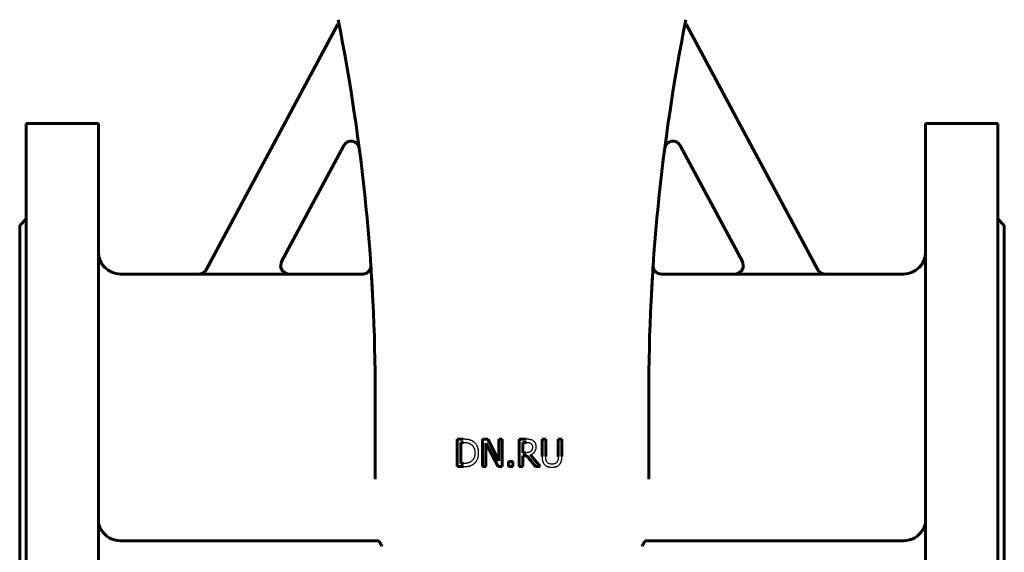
# Model space of a CAD drawing. Header units: millimetres. Extents: x -227 to 227, y -585 to 587.
# Tile 2 of 5: x -225 to 225, y -356 to -113. Entities that reach past the tile are written whole.
import ezdxf

# ---------------------------------------------------------------- set-up
doc = ezdxf.new("R2010")
doc.units = ezdxf.units.MM
doc.linetypes.add('K5LT-1', pattern=[0])
doc.linetypes.add('K5LT_BASIC', pattern=[0])
doc.layers.add('Системный слой (1)', color=7, linetype='Continuous', true_color=0x6c6c6c)

# ---------------------------------------------------------------- blocks, each defined once
blk = doc.blocks.new('U3')
at = {"layer": 'Системный слой (1)', "color": 143, "linetype": 'K5LT_BASIC', "lineweight": 60, "true_color": 0x33acca}
for p, q in [((-225, -206.75), (-225, -372.75)), ((-225, -372.75), (-225, -538.75))]:
    blk.add_line(p, q, dxfattribs=at)
blk = doc.blocks.new('U9')
at = {"layer": 'Системный слой (1)', "color": 143, "linetype": 'K5LT_BASIC', "lineweight": 60, "true_color": 0x33acca}
for p, q in [((-105.39, -223.48), (-105.78, -225.87)), ((-105.78, -225.87), (-104.77, -227.87)), ((-104.77, -227.87), (-102.79, -228.93)), ((-102.79, -228.93), (-102.09, -229))]:
    blk.add_line(p, q, dxfattribs=at)
blk = doc.blocks.new('U10')
at = {"layer": 'Системный слой (1)', "color": 143, "linetype": 'K5LT_BASIC', "lineweight": 60, "true_color": 0x33acca}
for p, q in [((-189, -160.25), (-189, -372.75)), ((-189, -372.75), (-189, -585.25))]:
    blk.add_line(p, q, dxfattribs=at)
blk = doc.blocks.new('U13')
at = {"layer": 'Системный слой (1)', "color": 143, "linetype": 'K5LT_BASIC', "lineweight": 60, "true_color": 0x33acca}
for p, q in [((105.39, -223.48), (105.78, -225.87)), ((102.79, -228.93), (102.09, -229)), ((104.77, -227.87), (102.79, -228.93)), ((105.78, -225.87), (104.77, -227.87))]:
    blk.add_line(p, q, dxfattribs=at)
blk = doc.blocks.new('U16')
at = {"layer": 'Системный слой (1)', "color": 143, "linetype": 'K5LT_BASIC', "lineweight": 60, "true_color": 0x33acca}
for p, q in [((102.09, -229), (68.26, -229)), ((179, -229), (143.05, -229))]:
    blk.add_line(p, q, dxfattribs=at)
blk = doc.blocks.new('U22')
at = {"layer": 'Системный слой (1)', "color": 143, "linetype": 'K5LT_BASIC', "lineweight": 60, "true_color": 0x33acca}
for p, q in [((-143.05, -229), (-179, -229)), ((-68.26, -229), (-102.09, -229))]:
    blk.add_line(p, q, dxfattribs=at)
blk = doc.blocks.new('U26')
at = {"layer": 'Системный слой (1)', "color": 143, "linetype": 'K5LT_BASIC', "lineweight": 60, "true_color": 0x33acca}
for p, q in [((64.51, -225.13), (64.5, -225.27)), ((64.52, -225.02), (64.51, -225.04)), ((64.51, -225.04), (64.51, -225.13))]:
    blk.add_line(p, q, dxfattribs=at)
blk = doc.blocks.new('U27')
at = {"layer": 'Системный слой (1)', "color": 143, "linetype": 'K5LT_BASIC', "lineweight": 60, "true_color": 0x33acca}
for p, q in [((-222, -160.25), (-222, -372.75)), ((-222, -372.75), (-222, -585.25))]:
    blk.add_line(p, q, dxfattribs=at)
blk = doc.blocks.new('U31')
at = {"layer": 'Системный слой (1)', "color": 143, "linetype": 'K5LT_BASIC', "lineweight": 60, "true_color": 0x33acca}
for p, q in [((189, -160.25), (189, -372.75)), ((189, -372.75), (189, -585.25))]:
    blk.add_line(p, q, dxfattribs=at)
blk = doc.blocks.new('U33')
at = {"layer": 'Системный слой (1)', "color": 143, "linetype": 'K5LT_BASIC', "lineweight": 60, "true_color": 0x33acca}
for p, q in [((222, -160.25), (222, -372.75)), ((222, -372.75), (222, -585.25))]:
    blk.add_line(p, q, dxfattribs=at)
blk = doc.blocks.new('U39')
at = {"layer": 'Системный слой (1)', "color": 143, "linetype": 'K5LT_BASIC', "lineweight": 60, "true_color": 0x33acca}
for p, q in [((225, -206.75), (225, -372.75)), ((225, -372.75), (225, -538.75))]:
    blk.add_line(p, q, dxfattribs=at)

msp = doc.modelspace()

# ---------------------------------------------------------------- linework, layer by layer
at = {"layer": 'Системный слой (1)', "color": 143, "linetype": 'K5LT_BASIC', "lineweight": 60, "true_color": 0x33acca}
for p, q in [((-139.78, -227.09), (-79.55, -114.9)), ((-79.55, -114.9), (-79.02, -115.19)), ((79.55, -114.9), (79.02, -115.19)), ((139.78, -227.09), (79.55, -114.9)), ((-222, -160.25), (-189, -160.25)), ((222, -160.25), (189, -160.25)), ((-76.83, -170.27), (-105.43, -223.54)), ((76.83, -170.27), (105.43, -223.54)), ((-225, -206.75), (-222, -203.75)), ((225, -206.75), (222, -203.75)), ((-143.09, -229.07), (-102.13, -229.07)), ((-64.43, -226.37), (-64.52, -225)), ((-64.52, -225.01), (-64.5, -225.25)), ((64.43, -226.37), (64.52, -225)), ((143.09, -229.07), (102.13, -229.07)), ((-62.5, -322.7), (-62.5, -284.39)), ((62.5, -322.7), (62.5, -284.39)), ((-25.1, -304.5), (-25.1, -317)), ((-22.25, -304.5), (-25.1, -304.5)), ((-23.44, -305.94), (-22.17, -305.94)), ((-23.44, -315.57), (-23.44, -305.94)), ((-11.08, -304.5), (-13.44, -304.5)), ((-13.44, -304.5), (-13.44, -317)), ((-6.05, -314.4), (-11.08, -304.5)), ((-6.05, -304.5), (-6.05, -314.4)), ((-4.5, -304.5), (-6.05, -304.5)), ((-4.5, -317), (-4.5, -304.5)), ((6.46, -304.5), (3.24, -304.5)), ((3.24, -304.5), (3.24, -317)), ((4.9, -310.64), (4.9, -305.94)), ((4.9, -305.94), (6.56, -305.94)), ((15.42, -304.5), (13.76, -304.5)), ((13.76, -304.5), (13.76, -312.3)), ((15.42, -312.3), (15.42, -304.5)), ((22.8, -304.5), (21.14, -304.5)), ((21.14, -304.5), (21.14, -312.34)), ((22.8, -312.3), (22.8, -304.5)), ((-11.89, -306.23), (-6.36, -317)), ((-11.89, -317), (-11.89, -306.23)), ((-1.64, -314.61), (-1.64, -317)), ((0.37, -314.61), (-1.64, -314.61)), ((0.37, -317), (0.37, -314.61)), ((6.36, -310.64), (4.9, -310.64)), ((4.9, -317), (4.9, -312.03)), ((4.9, -312.03), (6.81, -312.03)), ((6.81, -312.03), (10.76, -317)), ((12.92, -317), (8.47, -311.56)), ((-25.1, -317), (-22.22, -317)), ((-22.17, -315.57), (-23.44, -315.57)), ((-13.44, -317), (-11.89, -317)), ((-6.36, -317), (-4.5, -317)), ((-1.64, -317), (0.37, -317)), ((3.24, -317), (4.9, -317)), ((10.76, -317), (12.92, -317)), ((-179, -350.88), (-61.54, -350.88)), ((-61.54, -350.88), (-61.34, -350.88)), ((61.54, -350.88), (61.34, -350.88)), ((179, -350.88), (61.54, -350.88))]:
    msp.add_line(p, q, dxfattribs=at)
for centre, radius, start, end in [((-937.5, -284.39), 875, 0, 11.30993), ((937.5, -284.39), 875, 168.69007, 180), ((-73.52, -172.04), 3.75, 7.409, 151.7693), ((73.52, -172.04), 3.75, 28.2307, 172.591), ((-179, -219), 10, 180, 270), ((179, -219), 10, 270, 0), ((-937.5, -284.39), 875, 3.87558, 3.89172), ((937.5, -284.39), 875, 176.10814, 176.12555), ((-179, -340.88), 10, 220.9658, 270), ((179, -340.88), 10, 270, 319.0342)]:
    msp.add_arc(centre, radius, start, end, dxfattribs=at)
at = {"layer": 'Системный слой (1)', "color": 7, "linetype": 'K5LT-1'}
for points, knots in [([(-102.13, -229.07), (-102.28, -229.07), (-102.58, -229.05), (-102.9, -228.99), (-103.14, -228.93), (-103.31, -228.88), (-103.47, -228.82), (-103.58, -228.77), (-103.66, -228.74), (-103.77, -228.69), (-103.99, -228.58), (-104.16, -228.47), (-104.3, -228.37), (-104.35, -228.34), (-104.41, -228.29), (-104.51, -228.21), (-104.71, -228.03), (-104.98, -227.76), (-105.25, -227.4), (-105.44, -227.08), (-105.56, -226.81), (-105.63, -226.65), (-105.66, -226.55), (-105.68, -226.5), (-105.7, -226.42), (-105.74, -226.3), (-105.8, -226.05), (-105.84, -225.83), (-105.85, -225.65), (-105.86, -225.59), (-105.86, -225.5), (-105.87, -225.36), (-105.87, -225.1), (-105.83, -224.74), (-105.74, -224.3), (-105.61, -223.9), (-105.49, -223.66), (-105.43, -223.54)], [0, 0, 0, 0, 0.0367768, 0.0735537, 0.0773402, 0.0964084, 0.1154767, 0.118994, 0.1251735, 0.1375325, 0.147988, 0.1831614, 0.186906, 0.1906189, 0.195804, 0.206174, 0.2225632, 0.2596926, 0.2956069, 0.3306344, 0.3493208, 0.3680073, 0.3716444, 0.3752623, 0.3807031, 0.3915847, 0.4060004, 0.4421793, 0.4459478, 0.4498222, 0.4559591, 0.4682331, 0.4824287, 0.5192439, 0.556059, 0.5884281, 0.6207972, 0.6207972, 0.6207972, 0.6207972]), ([(102.13, -229.07), (102.28, -229.07), (102.58, -229.05), (102.9, -228.99), (103.14, -228.93), (103.31, -228.88), (103.47, -228.82), (103.58, -228.77), (103.66, -228.74), (103.77, -228.69), (103.99, -228.58), (104.16, -228.47), (104.3, -228.37), (104.35, -228.34), (104.41, -228.29), (104.51, -228.21), (104.71, -228.03), (104.98, -227.76), (105.25, -227.4), (105.44, -227.08), (105.56, -226.81), (105.63, -226.65), (105.66, -226.55), (105.68, -226.5), (105.71, -226.42), (105.74, -226.3), (105.8, -226.05), (105.84, -225.83), (105.85, -225.65), (105.86, -225.59), (105.86, -225.5), (105.87, -225.36), (105.87, -225.1), (105.83, -224.74), (105.74, -224.31), (105.61, -223.9), (105.49, -223.66), (105.43, -223.54)], [0, 0, 0, 0, 0.0367786, 0.0735572, 0.077344, 0.0964138, 0.1154836, 0.1190002, 0.1251779, 0.1375333, 0.1479881, 0.1831538, 0.1868985, 0.1906114, 0.1957872, 0.2061387, 0.222565, 0.2596942, 0.2956053, 0.3306306, 0.3493142, 0.3679977, 0.3716342, 0.3752513, 0.3806947, 0.3915814, 0.4059793, 0.4421507, 0.4459185, 0.4497925, 0.4559274, 0.4681974, 0.482397, 0.5191829, 0.5559688, 0.588383, 0.6207972, 0.6207972, 0.6207972, 0.6207972]), ([(-139.78, -227.09), (-139.86, -227.23), (-140.02, -227.49), (-140.31, -227.85), (-140.57, -228.1), (-140.75, -228.25), (-140.88, -228.35), (-141.09, -228.49), (-141.34, -228.64), (-141.59, -228.75), (-141.73, -228.81), (-141.96, -228.89), (-142.14, -228.95), (-142.43, -229.01), (-142.7, -229.05), (-142.96, -229.07), (-143.09, -229.07)], [0, 0, 0, 0, 0.0372808, 0.0745616, 0.1125561, 0.1220114, 0.1314668, 0.1503774, 0.1838992, 0.200609, 0.2173188, 0.2212288, 0.2585585, 0.2623717, 0.2934389, 0.3245062, 0.3245062, 0.3245062, 0.3245062]), ([(139.78, -227.09), (139.86, -227.23), (140.02, -227.49), (140.31, -227.85), (140.57, -228.1), (140.75, -228.25), (140.88, -228.35), (141.09, -228.49), (141.34, -228.64), (141.59, -228.75), (141.73, -228.81), (141.96, -228.89), (142.14, -228.95), (142.43, -229.01), (142.7, -229.05), (142.96, -229.07), (143.09, -229.07)], [0, 0, 0, 0, 0.0372852, 0.0745703, 0.1125662, 0.1220212, 0.1314762, 0.1503862, 0.1839044, 0.2006154, 0.2173265, 0.2212288, 0.2585533, 0.2623664, 0.2934363, 0.3245062, 0.3245062, 0.3245062, 0.3245062]), ([(-17.78, -305.5), (-17.81, -305.47), (-17.89, -305.43), (-18.04, -305.33), (-18.2, -305.25), (-18.37, -305.16), (-18.51, -305.1), (-18.65, -305.04), (-18.79, -304.99), (-18.94, -304.93), (-19.09, -304.88), (-19.25, -304.83), (-19.37, -304.8), (-19.46, -304.78), (-19.53, -304.76), (-19.61, -304.74), (-19.72, -304.71), (-19.82, -304.69), (-19.93, -304.67), (-20.07, -304.65), (-20.32, -304.61), (-20.69, -304.57), (-21.09, -304.54), (-21.42, -304.52), (-21.69, -304.51), (-21.97, -304.51), (-22.16, -304.5), (-22.25, -304.5)], [-1.166779, -1.166779, -1.166779, -1.166779, -1.121743, -1.076706, -0.986633, -0.939168, -0.891703, -0.844237, -0.796772, -0.749307, -0.701842, -0.654376, -0.606911, -0.592293, -0.577675, -0.548439, -0.519204, -0.489968, -0.463871, -0.437773, -0.385579, -0.289184, -0.192789, -0.144592, -0.096395, -0.048197, 0, 0, 0, 0]), ([(-22.17, -305.94), (-22.11, -305.94), (-21.98, -305.94), (-21.79, -305.95), (-21.6, -305.95), (-21.43, -305.96), (-21.27, -305.98), (-21.12, -305.99), (-20.97, -306), (-20.84, -306.02), (-20.71, -306.04), (-20.59, -306.06), (-20.48, -306.08), (-20.39, -306.1), (-20.32, -306.11), (-20.26, -306.13), (-20.18, -306.15), (-20.08, -306.17), (-19.99, -306.2), (-19.9, -306.23), (-19.77, -306.27), (-19.65, -306.32), (-19.4, -306.42), (-19.14, -306.54), (-18.93, -306.66), (-18.87, -306.69)], [-0.2002235, -0.2002235, -0.2002235, -0.2002235, -0.1913487, -0.1824739, -0.1735991, -0.1647243, -0.1568399, -0.1489555, -0.1410711, -0.1331867, -0.1261496, -0.1191124, -0.1120753, -0.1050382, -0.1018794, -0.0987205, -0.0924028, -0.0860851, -0.0797674, -0.0734498, -0.0671321, -0.0544967, -0.0468704, -0.0139734, 0, 0, 0, 0]), ([(-15.24, -310.76), (-15.24, -310.68), (-15.25, -310.51), (-15.26, -310.25), (-15.27, -310.01), (-15.3, -309.69), (-15.36, -309.32), (-15.44, -308.91), (-15.54, -308.53), (-15.66, -308.18), (-15.79, -307.87), (-15.92, -307.59), (-16.06, -307.32), (-16.18, -307.13), (-16.37, -306.84), (-16.65, -306.47), (-17.12, -305.99), (-17.51, -305.68), (-17.74, -305.52), (-17.78, -305.5)], [-0.3878233, -0.3878233, -0.3878233, -0.3878233, -0.3739824, -0.3601415, -0.3463006, -0.3324597, -0.3067193, -0.2809788, -0.2567423, -0.2325057, -0.2122391, -0.1919725, -0.1717278, -0.1514831, -0.1471088, -0.1022452, -0.0557703, -0.009942, 0, 0, 0, 0]), ([(9.64, -305.16), (9.57, -305.12), (9.43, -305.03), (9.27, -304.95), (9.05, -304.84), (8.83, -304.76), (8.55, -304.68), (8.41, -304.65), (8.32, -304.63), (8.28, -304.62), (8.21, -304.61), (8.1, -304.6), (7.92, -304.57), (7.6, -304.54), (7.12, -304.51), (6.69, -304.5), (6.46, -304.5)], [-0.2641886, -0.2641886, -0.2641886, -0.2641886, -0.2430545, -0.2219205, -0.217669, -0.17794, -0.1586133, -0.1392866, -0.1378732, -0.1350465, -0.1293929, -0.1180859, -0.1053984, -0.0826652, -0.0424828, 0, 0, 0, 0]), ([(6.56, -305.94), (6.6, -305.94), (6.68, -305.94), (6.8, -305.95), (6.92, -305.95), (7.04, -305.96), (7.14, -305.96), (7.24, -305.97), (7.33, -305.98), (7.41, -305.99), (7.5, -306), (7.6, -306.02), (7.71, -306.04), (7.84, -306.07), (7.96, -306.1), (8.07, -306.14), (8.16, -306.17), (8.29, -306.22), (8.41, -306.29), (8.51, -306.35), (8.54, -306.37)], [-0.1727059, -0.1727059, -0.1727059, -0.1727059, -0.1646418, -0.1565777, -0.1485136, -0.1404496, -0.1333003, -0.126151, -0.1190017, -0.1118525, -0.1054883, -0.0991242, -0.0863958, -0.0750066, -0.0636174, -0.0522281, -0.0408389, -0.0367133, -0.0098092, 0, 0, 0, 0]), ([(11.06, -307.9), (11.06, -307.85), (11.06, -307.77), (11.06, -307.64), (11.05, -307.51), (11.04, -307.39), (11.02, -307.28), (11, -307.17), (10.98, -307.07), (10.96, -306.97), (10.94, -306.89), (10.92, -306.83), (10.91, -306.77), (10.88, -306.68), (10.84, -306.57), (10.78, -306.43), (10.71, -306.3), (10.64, -306.18), (10.58, -306.08), (10.52, -306), (10.48, -305.94), (10.45, -305.9), (10.38, -305.82), (10.31, -305.73), (10.2, -305.61), (10, -305.41), (9.79, -305.26), (9.64, -305.16)], [-0.3171963, -0.3171963, -0.3171963, -0.3171963, -0.3019589, -0.2867216, -0.2714842, -0.2562468, -0.2434328, -0.2306187, -0.2178046, -0.2049906, -0.1936035, -0.18791, -0.1822165, -0.1737218, -0.1567322, -0.1422724, -0.1278126, -0.116579, -0.1053454, -0.0990889, -0.0928325, -0.0887025, -0.0845725, -0.0680526, -0.0623044, -0.0419523, 0, 0, 0, 0]), ([(-18.87, -306.69), (-18.8, -306.73), (-18.67, -306.82), (-18.53, -306.92), (-18.4, -307.03), (-18.3, -307.12), (-18.19, -307.22), (-18.12, -307.3), (-18.04, -307.38), (-17.94, -307.5), (-17.86, -307.6), (-17.8, -307.69), (-17.76, -307.74), (-17.69, -307.84), (-17.63, -307.95), (-17.51, -308.15), (-17.41, -308.38), (-17.3, -308.66), (-17.24, -308.84), (-17.15, -309.12), (-17.09, -309.42), (-17.03, -309.77), (-17.01, -310.01), (-16.99, -310.22), (-16.98, -310.39), (-16.98, -310.57), (-16.98, -310.68), (-16.98, -310.74)], [-0.3749552, -0.3749552, -0.3749552, -0.3749552, -0.3560366, -0.3371181, -0.3331267, -0.3149295, -0.3058309, -0.2967323, -0.2876065, -0.2784807, -0.2602292, -0.2565321, -0.2524445, -0.2442694, -0.227919, -0.223649, -0.1866782, -0.1681929, -0.1497075, -0.1411679, -0.0986821, -0.0774393, -0.0561964, -0.0421473, -0.0280982, -0.0140491, 0, 0, 0, 0]), ([(8.62, -309.99), (8.56, -310.05), (8.5, -310.11), (8.4, -310.19), (8.34, -310.23), (8.28, -310.27), (8.24, -310.29), (8.22, -310.3), (8.2, -310.31), (8.17, -310.33), (8.14, -310.34), (8.1, -310.36), (8.05, -310.39), (8, -310.41), (7.95, -310.43), (7.91, -310.44), (7.88, -310.45), (7.84, -310.47), (7.81, -310.48), (7.78, -310.49), (7.74, -310.5), (7.7, -310.51), (7.67, -310.51), (7.64, -310.52), (7.62, -310.52), (7.6, -310.53), (7.58, -310.53), (7.56, -310.53), (7.53, -310.54), (7.49, -310.55), (7.42, -310.56), (7.34, -310.57), (7.23, -310.59), (7.11, -310.6), (7, -310.62), (6.85, -310.63), (6.69, -310.64), (6.52, -310.64), (6.43, -310.64), (6.39, -310.64), (6.36, -310.64)], [-0.1387188, -0.1387188, -0.1387188, -0.1387188, -0.132323, -0.1316572, -0.1285215, -0.1269536, -0.1253858, -0.1251559, -0.1246962, -0.1237767, -0.1228573, -0.1219378, -0.1200989, -0.11826, -0.1168591, -0.1154582, -0.1140573, -0.1126565, -0.1115096, -0.1103628, -0.1080692, -0.1060946, -0.1041199, -0.1021453, -0.1001707, -0.0986869, -0.0972032, -0.0957194, -0.0942357, -0.08981, -0.0853843, -0.0779911, -0.0705979, -0.0573407, -0.0507121, -0.0440835, -0.0220417, -0.0110209, -0.0055104, 0, 0, 0, 0]), ([(8.47, -311.56), (8.57, -311.53), (8.75, -311.45), (8.95, -311.36), (9.21, -311.22), (9.52, -311.02), (9.85, -310.76), (10.08, -310.53), (10.28, -310.3), (10.46, -310.06), (10.61, -309.81), (10.74, -309.57), (10.87, -309.24), (10.95, -308.94), (11, -308.69), (11.03, -308.51), (11.05, -308.29), (11.06, -308.11), (11.06, -307.99), (11.06, -307.93), (11.06, -307.9)], [-0.2428036, -0.2428036, -0.2428036, -0.2428036, -0.2281202, -0.2134368, -0.2105001, -0.1833103, -0.1574532, -0.1448938, -0.1323343, -0.1084105, -0.0975813, -0.0867522, -0.0650939, -0.0429174, -0.0398171, -0.0281776, -0.016538, -0.008269, -0.0041345, 0, 0, 0, 0]), ([(8.54, -306.37), (8.57, -306.39), (8.64, -306.44), (8.7, -306.49), (8.79, -306.57), (8.89, -306.67), (9.02, -306.84), (9.1, -306.99), (9.16, -307.11), (9.21, -307.24), (9.25, -307.36), (9.28, -307.52), (9.32, -307.69), (9.33, -307.89), (9.33, -308), (9.33, -308.03)], [-0.1339105, -0.1339105, -0.1339105, -0.1339105, -0.1257314, -0.1175522, -0.1158941, -0.1005606, -0.0856848, -0.0704974, -0.0629037, -0.05531, -0.0403128, -0.0379971, -0.0213373, -0.0046776, 0, 0, 0, 0]), ([(9.33, -308.03), (9.33, -308.07), (9.33, -308.14), (9.33, -308.25), (9.32, -308.36), (9.31, -308.47), (9.3, -308.56), (9.28, -308.69), (9.25, -308.83), (9.21, -309), (9.17, -309.14), (9.12, -309.28), (9.04, -309.44), (8.93, -309.63), (8.81, -309.8), (8.7, -309.92), (8.65, -309.97), (8.62, -309.99)], [-0.153701, -0.153701, -0.153701, -0.153701, -0.1468901, -0.1400792, -0.1332683, -0.1264574, -0.1202009, -0.1139445, -0.1014316, -0.0898034, -0.0781752, -0.0677544, -0.0573337, -0.0370975, -0.0168614, -0.0084307, 0, 0, 0, 0]), ([(-18.72, -314.73), (-18.79, -314.78), (-18.93, -314.88), (-19.09, -314.97), (-19.33, -315.09), (-19.52, -315.18), (-19.72, -315.25), (-19.81, -315.28), (-19.92, -315.31), (-20.04, -315.34), (-20.16, -315.37), (-20.29, -315.4), (-20.47, -315.44), (-20.66, -315.47), (-20.85, -315.49), (-21, -315.51), (-21.16, -315.52), (-21.33, -315.54), (-21.52, -315.55), (-21.73, -315.56), (-21.95, -315.56), (-22.1, -315.57), (-22.17, -315.57)], [-0.2123207, -0.2123207, -0.2123207, -0.2123207, -0.1959852, -0.1796498, -0.1762673, -0.1435812, -0.1401974, -0.1354558, -0.1259728, -0.1185366, -0.1111005, -0.1026408, -0.0941812, -0.077262, -0.0688024, -0.0603427, -0.0518831, -0.0434235, -0.0325676, -0.0217118, -0.0108559, 0, 0, 0, 0]), ([(-16.98, -310.74), (-16.98, -310.81), (-16.98, -310.95), (-16.98, -311.16), (-17, -311.36), (-17.01, -311.55), (-17.03, -311.72), (-17.06, -311.95), (-17.11, -312.21), (-17.17, -312.5), (-17.25, -312.76), (-17.33, -312.99), (-17.42, -313.19), (-17.52, -313.39), (-17.66, -313.64), (-17.86, -313.95), (-18.15, -314.28), (-18.45, -314.54), (-18.64, -314.68), (-18.72, -314.73)], [-0.452495, -0.452495, -0.452495, -0.452495, -0.436047, -0.419599, -0.4031511, -0.3867031, -0.3717284, -0.3567538, -0.3268046, -0.2992599, -0.2717152, -0.2478501, -0.223985, -0.200485, -0.1769849, -0.1299847, -0.0794218, -0.0295988, 0, 0, 0, 0]), ([(-17.8, -316), (-17.62, -315.88), (-17.43, -315.74), (-17.09, -315.45), (-16.91, -315.26), (-16.73, -315.06), (-16.66, -314.97), (-16.53, -314.82), (-16.36, -314.58), (-16.2, -314.34), (-16.08, -314.13), (-15.97, -313.91), (-15.83, -313.63), (-15.69, -313.29), (-15.56, -312.95), (-15.49, -312.69), (-15.39, -312.3), (-15.29, -311.77), (-15.25, -311.17), (-15.24, -310.82), (-15.24, -310.76)], [-0.4573157, -0.4573157, -0.4573157, -0.4573157, -0.4052058, -0.3997593, -0.3468874, -0.3413652, -0.3342776, -0.3201026, -0.2932297, -0.2656183, -0.2518125, -0.2380068, -0.2103953, -0.1827839, -0.1560254, -0.1292669, -0.1240536, -0.0692953, -0.011911, 0, 0, 0, 0]), ([(13.76, -312.3), (13.76, -312.38), (13.76, -312.53), (13.76, -312.75), (13.77, -312.97), (13.79, -313.17), (13.8, -313.36), (13.83, -313.59), (13.86, -313.81), (13.9, -314.01), (13.92, -314.15), (13.96, -314.29), (13.99, -314.42), (14.02, -314.54), (14.06, -314.65), (14.09, -314.76), (14.13, -314.87), (14.18, -314.98), (14.24, -315.12), (14.36, -315.35), (14.55, -315.66), (14.77, -315.93), (14.91, -316.07), (14.95, -316.11)], [-0.2116295, -0.2116295, -0.2116295, -0.2116295, -0.2025291, -0.1934286, -0.1843282, -0.1752277, -0.1670708, -0.1589139, -0.1426001, -0.1352387, -0.1278774, -0.120516, -0.1131546, -0.1065386, -0.0999227, -0.0933067, -0.0866907, -0.0801932, -0.0736958, -0.0607008, -0.0350474, -0.009394, 0, 0, 0, 0]), ([(15.96, -314.83), (15.92, -314.78), (15.86, -314.68), (15.8, -314.56), (15.74, -314.45), (15.69, -314.33), (15.65, -314.2), (15.62, -314.11), (15.6, -314.05), (15.57, -313.96), (15.55, -313.87), (15.54, -313.79), (15.52, -313.73), (15.51, -313.64), (15.49, -313.54), (15.48, -313.43), (15.47, -313.33), (15.45, -313.18), (15.44, -312.98), (15.43, -312.8), (15.42, -312.66), (15.42, -312.54), (15.42, -312.42), (15.42, -312.34), (15.42, -312.3)], [-0.5635178, -0.5635178, -0.5635178, -0.5635178, -0.5199182, -0.4763186, -0.4673032, -0.4231448, -0.3789864, -0.3698597, -0.3563375, -0.3292931, -0.3022486, -0.2887264, -0.2752042, -0.2582932, -0.2244713, -0.2075603, -0.1906493, -0.1568273, -0.1176205, -0.0784137, -0.0588103, -0.0392068, -0.0196034, 0, 0, 0, 0]), ([(18.28, -315.85), (18.23, -315.85), (18.15, -315.85), (18.03, -315.84), (17.92, -315.84), (17.8, -315.83), (17.7, -315.81), (17.57, -315.8), (17.35, -315.76), (17.08, -315.68), (16.8, -315.57), (16.56, -315.43), (16.35, -315.28), (16.16, -315.1), (16.04, -314.94), (15.97, -314.85), (15.96, -314.83)], [-0.2663375, -0.2663375, -0.2663375, -0.2663375, -0.256398, -0.2464585, -0.236519, -0.2265795, -0.217469, -0.2083585, -0.1901375, -0.1563546, -0.1259533, -0.0963945, -0.0672102, -0.0380259, -0.0094078, 0, 0, 0, 0]), ([(20.6, -314.83), (20.58, -314.86), (20.53, -314.93), (20.48, -315), (20.39, -315.1), (20.27, -315.22), (20.1, -315.35), (19.95, -315.45), (19.84, -315.51), (19.73, -315.56), (19.65, -315.6), (19.57, -315.63), (19.47, -315.67), (19.35, -315.7), (19.16, -315.76), (19, -315.79), (18.72, -315.83), (18.51, -315.85), (18.32, -315.85), (18.28, -315.85)], [-0.1756812, -0.1756812, -0.1756812, -0.1756812, -0.1666365, -0.1575918, -0.1556902, -0.1377043, -0.1191968, -0.109943, -0.1006893, -0.091561, -0.0869969, -0.0824328, -0.0738388, -0.0652448, -0.0583391, -0.0371013, -0.0330202, -0.0077014, 0, 0, 0, 0]), ([(21.14, -312.34), (21.14, -312.39), (21.14, -312.49), (21.14, -312.64), (21.13, -312.78), (21.13, -312.92), (21.12, -313.06), (21.11, -313.23), (21.09, -313.38), (21.07, -313.52), (21.06, -313.61), (21.04, -313.7), (21.03, -313.78), (21.01, -313.86), (20.99, -313.93), (20.97, -314.01), (20.95, -314.09), (20.93, -314.16), (20.9, -314.26), (20.86, -314.34), (20.79, -314.5), (20.72, -314.65), (20.63, -314.79), (20.6, -314.83)], [-0.1428385, -0.1428385, -0.1428385, -0.1428385, -0.1363464, -0.1298543, -0.1233623, -0.1168702, -0.1103782, -0.1038861, -0.090902, -0.0858528, -0.0808035, -0.0757543, -0.070705, -0.0658919, -0.0610787, -0.0562655, -0.0514523, -0.0466391, -0.041826, -0.0321996, -0.0301315, -0.0088107, 0, 0, 0, 0]), ([(21.61, -316.11), (21.66, -316.06), (21.76, -315.96), (21.86, -315.84), (22, -315.67), (22.17, -315.43), (22.33, -315.11), (22.44, -314.84), (22.51, -314.63), (22.58, -314.42), (22.63, -314.19), (22.67, -313.96), (22.72, -313.67), (22.78, -313.15), (22.8, -312.66), (22.8, -312.3)], [-0.3289804, -0.3289804, -0.3289804, -0.3289804, -0.3099248, -0.2908691, -0.2868873, -0.2492771, -0.2108687, -0.1916645, -0.1724603, -0.1533868, -0.1343132, -0.1161827, -0.0980521, -0.0669158, 0, 0, 0, 0]), ([(-22.22, -317), (-22.14, -317), (-21.98, -317), (-21.75, -317), (-21.52, -316.99), (-21.3, -316.98), (-21.09, -316.97), (-20.82, -316.95), (-20.55, -316.93), (-20.27, -316.89), (-20.06, -316.86), (-19.89, -316.83), (-19.76, -316.81), (-19.68, -316.79), (-19.61, -316.78), (-19.53, -316.76), (-19.44, -316.73), (-19.35, -316.71), (-19.24, -316.68), (-19.07, -316.62), (-18.81, -316.53), (-18.4, -316.35), (-18.06, -316.17), (-17.83, -316.02), (-17.8, -316)], [-0.8024027, -0.8024027, -0.8024027, -0.8024027, -0.7702862, -0.7381697, -0.7060533, -0.6739368, -0.6418203, -0.6097039, -0.5454709, -0.5063945, -0.4673181, -0.4282417, -0.4087035, -0.3891653, -0.3767884, -0.3644115, -0.3396576, -0.3229278, -0.306198, -0.2768289, -0.2126367, -0.1484445, -0.0200601, 0, 0, 0, 0]), ([(14.95, -316.11), (15, -316.16), (15.11, -316.27), (15.24, -316.37), (15.37, -316.47), (15.47, -316.54), (15.6, -316.62), (15.68, -316.67), (15.75, -316.71), (15.84, -316.76), (15.96, -316.82), (16.12, -316.89), (16.24, -316.94), (16.32, -316.97), (16.36, -316.98), (16.4, -317), (16.47, -317.02), (16.58, -317.05), (16.73, -317.09), (16.92, -317.14), (17.19, -317.19), (17.61, -317.25), (18.03, -317.27), (18.28, -317.27)], [-0.5294399, -0.5294399, -0.5294399, -0.5294399, -0.4885622, -0.4476845, -0.4394006, -0.3976498, -0.3767744, -0.3558989, -0.3474219, -0.3318265, -0.3006357, -0.2694448, -0.238254, -0.2271687, -0.221626, -0.2160833, -0.201814, -0.1875446, -0.1590059, -0.1350089, -0.1110119, -0.0587863, 0, 0, 0, 0]), ([(18.28, -317.27), (18.34, -317.27), (18.46, -317.27), (18.64, -317.26), (18.82, -317.25), (18.98, -317.24), (19.14, -317.22), (19.33, -317.2), (19.51, -317.17), (19.68, -317.14), (19.8, -317.11), (19.92, -317.08), (20.13, -317.02), (20.33, -316.95), (20.52, -316.86), (20.64, -316.81), (20.74, -316.75), (20.94, -316.64), (21.21, -316.47), (21.46, -316.25), (21.59, -316.13), (21.61, -316.11)], [-0.2182194, -0.2182194, -0.2182194, -0.2182194, -0.2093785, -0.2005376, -0.1916967, -0.1828558, -0.1748616, -0.1668675, -0.1508792, -0.143587, -0.1362948, -0.1290026, -0.1217104, -0.0948219, -0.0880998, -0.0813777, -0.0679334, -0.0651108, -0.0353998, -0.0041228, 0, 0, 0, 0])]:
    msp.add_open_spline(points, degree=3, knots=knots, dxfattribs=at)
at = {"layer": 'Системный слой (1)', "color": 143, "linetype": 'K5LT_BASIC', "lineweight": 60, "true_color": 0x33acca}
for points, knots in [([(-143.05, -229), (-142.28, -229), (-140.94, -228.57), (-140.02, -227.53), (-139.75, -227.02)], [0, 0, 0, 0, 0.571428, 1, 1, 1, 1]), ([(-64.52, -225.01), (-64.52, -225.01), (-64.52, -225.01), (-64.52, -225.02), (-64.52, -225.02), (-64.52, -225.02), (-64.52, -225.02), (-64.52, -225.02), (-64.52, -225.03), (-64.52, -225.03), (-64.52, -225.03), (-64.52, -225.04), (-64.52, -225.04), (-64.51, -225.05), (-64.51, -225.05), (-64.51, -225.06), (-64.51, -225.06), (-64.51, -225.06), (-64.51, -225.06), (-64.51, -225.07), (-64.51, -225.08), (-64.51, -225.08), (-64.51, -225.09), (-64.51, -225.1), (-64.51, -225.11), (-64.51, -225.12), (-64.51, -225.13), (-64.51, -225.14), (-64.51, -225.15), (-64.51, -225.16), (-64.51, -225.18), (-64.51, -225.2), (-64.51, -225.21), (-64.51, -225.25), (-64.51, -225.27), (-64.51, -225.32), (-64.51, -225.35), (-64.51, -225.43), (-64.52, -225.48), (-64.53, -225.64), (-64.54, -225.74), (-64.59, -226.01), (-64.62, -226.18), (-64.72, -226.5), (-64.78, -226.66), (-64.92, -226.97), (-65, -227.11), (-65.18, -227.39), (-65.27, -227.52), (-65.47, -227.76), (-65.58, -227.88), (-65.82, -228.1), (-65.95, -228.2), (-66.23, -228.4), (-66.38, -228.49), (-66.69, -228.65), (-66.85, -228.72), (-67.18, -228.84), (-67.35, -228.89), (-67.68, -228.96), (-67.85, -228.98), (-68.1, -229), (-68.18, -229), (-68.26, -229)], [0, 0, 0, 0, 0.873043, 0.873043, 1.488255, 1.488255, 1.758757, 1.758757, 2.029259, 2.029259, 2.299761, 2.299761, 2.41821, 2.41821, 2.559759, 2.559759, 2.570264, 2.570264, 2.66009, 2.66009, 2.723813, 2.723813, 2.787536, 2.787536, 2.862279, 2.862279, 2.937022, 2.937022, 2.989917, 2.989917, 3.095705, 3.095705, 3.196334, 3.196334, 3.397591, 3.397591, 3.624254, 3.624254, 4.07758, 4.07758, 4.984232, 4.984232, 6.423143, 6.423143, 7.867645, 7.867645, 9.286302, 9.286302, 10.654381, 10.654381, 11.980309, 11.980309, 13.419207, 13.419207, 14.899589, 14.899589, 16.394177, 16.394177, 17.870668, 17.870668, 19.303147, 19.303147, 20, 20, 20, 20]), ([(64.52, -225.02), (64.52, -225.02), (64.52, -225.02), (64.52, -225.02), (64.52, -225.02), (64.52, -225.03), (64.52, -225.03), (64.51, -225.04), (64.51, -225.04), (64.51, -225.05), (64.51, -225.05), (64.51, -225.06), (64.51, -225.06), (64.51, -225.06), (64.51, -225.06), (64.51, -225.07), (64.51, -225.07), (64.51, -225.08), (64.51, -225.08), (64.51, -225.09), (64.51, -225.09), (64.51, -225.11), (64.51, -225.11), (64.51, -225.12), (64.51, -225.12), (64.51, -225.13), (64.51, -225.14), (64.51, -225.15), (64.51, -225.16), (64.51, -225.18), (64.51, -225.19), (64.51, -225.23), (64.51, -225.25), (64.51, -225.29), (64.51, -225.31), (64.51, -225.38), (64.51, -225.42), (64.52, -225.56), (64.53, -225.65), (64.56, -225.9), (64.6, -226.07), (64.69, -226.39), (64.74, -226.56), (64.87, -226.87), (64.95, -227.02), (65.11, -227.3), (65.21, -227.43), (65.4, -227.68), (65.51, -227.8), (65.73, -228.02), (65.86, -228.13), (66.13, -228.34), (66.28, -228.43), (66.58, -228.6), (66.74, -228.68), (67.07, -228.8), (67.23, -228.86), (67.57, -228.94), (67.74, -228.97), (68.02, -228.99), (68.14, -229), (68.26, -229)], [0, 0, 0, 0, 0.621617, 0.621617, 1.013895, 1.013895, 1.406174, 1.406174, 1.412892, 1.412892, 1.538024, 1.538024, 1.548346, 1.548346, 1.60536, 1.60536, 1.663867, 1.663867, 1.722373, 1.722373, 1.78088, 1.78088, 1.854719, 1.854719, 1.880217, 1.880217, 1.931212, 1.931212, 2.033204, 2.033204, 2.127535, 2.127535, 2.316197, 2.316197, 2.519306, 2.519306, 2.925526, 2.925526, 3.737964, 3.737964, 5.258895, 5.258895, 6.791947, 6.791947, 8.304805, 8.304805, 9.768984, 9.768984, 11.16418, 11.16418, 12.677314, 12.677314, 14.23926, 14.23926, 15.823486, 15.823486, 17.396152, 17.396152, 18.927589, 18.927589, 20, 20, 20, 20]), ([(143.05, -229), (142.28, -229), (140.94, -228.57), (140.02, -227.53), (139.75, -227.02)], [0, 0, 0, 0, 0.571428, 1, 1, 1, 1]), ([(-63.75, -237.66), (-63.78, -237.13), (-63.81, -236.62), (-63.86, -235.63), (-63.89, -235.15), (-63.94, -234.23), (-63.97, -233.78), (-64, -233.26), (-64, -233.17), (-64.01, -233.07), (-64.01, -233.05), (-64.01, -233.02), (-64.01, -233), (-64.01, -232.98), (-64.01, -232.97), (-64.01, -232.96), (-64.01, -232.95), (-64.01, -232.95), (-64.01, -232.95), (-64.01, -232.95), (-64.01, -232.94), (-64.01, -232.94), (-64.01, -232.94), (-64.01, -232.94), (-64.01, -232.94), (-64.01, -232.94), (-64.01, -232.93), (-64.01, -232.93), (-64.01, -232.92), (-64.02, -232.91), (-64.02, -232.9), (-64.02, -232.88), (-64.02, -232.86), (-64.02, -232.81), (-64.02, -232.78), (-64.03, -232.69), (-64.03, -232.62), (-64.04, -232.54), (-64.04, -232.51), (-64.05, -232.39), (-64.05, -232.28), (-64.07, -231.94), (-64.09, -231.7), (-64.11, -231.29), (-64.13, -231.02), (-64.14, -230.86)], [0, 0, 0, 0, 5.209711, 5.209711, 10.419422, 10.419422, 15.629133, 15.629133, 16.71439, 16.71439, 16.892947, 16.892947, 17.099278, 17.099278, 17.220565, 17.220565, 17.258785, 17.258785, 17.270829, 17.270829, 17.282873, 17.282873, 17.290635, 17.290635, 17.304017, 17.304017, 17.329711, 17.329711, 17.380564, 17.380564, 17.482002, 17.482002, 17.684341, 17.684341, 18.087951, 18.087951, 18.893028, 18.893028, 19.182991, 19.182991, 20.4989, 20.4989, 23.70208, 23.70208, 26.048554, 26.048554, 26.048554, 26.048554]), ([(63.75, -237.58), (63.78, -237.06), (63.81, -236.56), (63.86, -235.58), (63.89, -235.11), (63.94, -234.19), (63.97, -233.75), (64, -233.25), (64, -233.18), (64, -233.11), (64, -233.1), (64.01, -233.07), (64.01, -233.03), (64.01, -232.98), (64.01, -232.97), (64.01, -232.96), (64.01, -232.95), (64.01, -232.95), (64.01, -232.95), (64.01, -232.95), (64.01, -232.94), (64.01, -232.94), (64.01, -232.94), (64.01, -232.94), (64.01, -232.94), (64.01, -232.94), (64.01, -232.93), (64.01, -232.93), (64.01, -232.92), (64.02, -232.91), (64.02, -232.9), (64.02, -232.88), (64.02, -232.86), (64.02, -232.81), (64.02, -232.78), (64.03, -232.7), (64.03, -232.64), (64.04, -232.58), (64.04, -232.57), (64.04, -232.43), (64.05, -232.31), (64.07, -231.94), (64.09, -231.7), (64.11, -231.29), (64.13, -231.03), (64.14, -230.86)], [0, 0, 0, 0, 5.275332, 5.275332, 10.550664, 10.550664, 15.825997, 15.825997, 16.719141, 16.719141, 16.743968, 16.743968, 17.207833, 17.207833, 17.346221, 17.346221, 17.387507, 17.387507, 17.399825, 17.399825, 17.412142, 17.412142, 17.42008, 17.42008, 17.433766, 17.433766, 17.460042, 17.460042, 17.512049, 17.512049, 17.615787, 17.615787, 17.822717, 17.822717, 18.235481, 18.235481, 18.912564, 18.912564, 19.058821, 19.058821, 20.701121, 20.701121, 23.976961, 23.976961, 26.376661, 26.376661, 26.376661, 26.376661]), ([(-186.55, -347.43), (-186.86, -347.08), (-187.32, -346.49), (-187.85, -345.71), (-188.17, -345.16), (-188.48, -344.55), (-188.76, -343.85), (-188.96, -343.03), (-189, -342.49), (-189, -342.25)], [0, 0, 0, 0, 2.027304, 3.33213, 4.476576, 5.188323, 6.788202, 8.545849, 10, 10, 10, 10]), ([(186.55, -347.43), (186.86, -347.08), (187.32, -346.49), (187.85, -345.71), (188.17, -345.16), (188.48, -344.55), (188.76, -343.85), (188.96, -343.03), (189, -342.49), (189, -342.25)], [0, 0, 0, 0, 2.027304, 3.33213, 4.476576, 5.188323, 6.788202, 8.545849, 10, 10, 10, 10]), ([(-59.47, -353.38), (-59.51, -353.29), (-59.61, -353.1), (-59.78, -352.78), (-59.96, -352.44), (-60.13, -352.13), (-60.25, -351.92), (-60.4, -351.69), (-60.55, -351.47), (-60.73, -351.26), (-60.87, -351.1), (-61.03, -350.98), (-61.19, -350.9), (-61.29, -350.88), (-61.34, -350.88)], [0, 0, 0, 0, 1.374982, 2.920601, 4.470523, 5.853153, 6.968958, 7.350158, 9.22125, 10.280525, 11.289899, 12.534938, 13.677345, 15, 15, 15, 15]), ([(59.47, -353.38), (59.51, -353.29), (59.61, -353.1), (59.78, -352.78), (59.96, -352.44), (60.13, -352.13), (60.25, -351.92), (60.4, -351.69), (60.55, -351.47), (60.73, -351.26), (60.87, -351.1), (61.03, -350.98), (61.19, -350.9), (61.29, -350.88), (61.34, -350.88)], [0, 0, 0, 0, 1.374982, 2.920601, 4.470523, 5.853153, 6.968958, 7.350158, 9.22125, 10.280525, 11.289899, 12.534938, 13.677345, 15, 15, 15, 15])]:
    msp.add_open_spline(points, degree=3, knots=knots, dxfattribs=at)

# ---------------------------------------------------------------- block references
at = {"layer": 'Системный слой (1)'}
for name in ['U27', 'U10', 'U31', 'U33', 'U3', 'U39', 'U9', 'U13', 'U22', 'U26', 'U16']:
    msp.add_blockref(name, (0, 0), dxfattribs=at)

doc.saveas('drawing.dxf')
